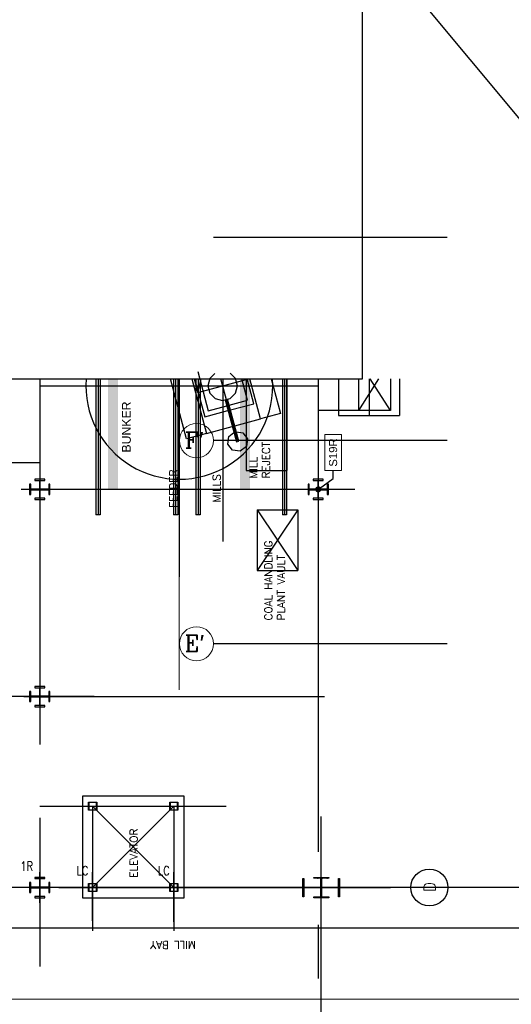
# Model space of a CAD drawing. Header units: inches. Extents: x 0 to 1564127, y -23460 to 23144100.
# Tile 79 of 215: x 263736 to 266760, y 191779 to 197838. Entities that reach past the tile are written whole.
import ezdxf
from ezdxf import colors
from ezdxf.entities.mleader import LeaderData, LeaderLine
from ezdxf.enums import TextEntityAlignment as Align
from ezdxf.math import Vec2, Vec3

# ---------------------------------------------------------------- set-up
doc = ezdxf.new("R2010")
doc.units = ezdxf.units.IN
doc.header["$LTSCALE"] = 1800
doc.header["$MEASUREMENT"] = 0
for name, pattern in [('CENTER', [2, 1.25, -0.25, 0.25, -0.25]), ('CENTER2', [1.125, 0.75, -0.125, 0.125, -0.125]), ('PHANTOM', [63.5, 31.75, -6.35, 6.35, -6.35, 6.35, -6.35])]:
    doc.linetypes.add(name, pattern=pattern)
doc.layers.get('0').update_dxf_attribs({"color": 253, "lineweight": 9})
for name, color, linetype in [('1_01_COAL_MILL_A', 7, 'Continuous'), ('1_01_FURNACE', 7, 'CENTER'), ('1_01_STEEL_TIER1', 7, 'Continuous'), ('1_COLD_PA_TO_APH', 7, 'Continuous'), ('4_01_HOT_PA_TO_MILLS', 7, 'Continuous'), ('CEN', 2, 'CENTER'), ('CENTER', 10, 'CENTER'), ('COL', 1, 'Continuous'), ('Column-Tags', 252, 'Continuous'), ('DIM', 4, 'Continuous'), ('DIMTEXT', 132, 'Continuous'), ('DIMTEXT-CL', 132, 'CENTER'), ('FUEL-MILL-CL', 32, 'CENTER'), ('GRID', 251, 'CENTER'), ('Road', 3, 'Continuous'), ('STEEL-COLUMNS-CL', 252, 'CENTER'), ('TEXT', 3, 'Continuous')]:
    doc.layers.add(name, color=color, linetype=linetype)
doc.layers.add('CL', color=8, linetype='CENTER', lineweight=15)
doc.layers.add('Y Center---yog', color=3, linetype='CENTER2', lineweight=13)
doc.styles.add('COMPLEX', font='complex')
doc.styles.add('ROMANC', font='ROMANC.SHX')
doc.styles.add('S3', font='simplex.shx', dxfattribs={"width": 0.75, "height": 320})
doc.styles.add('SIMPLEX', font='SIMPLEX.SHX')
doc.styles.add('Squish', font='simplex.shx', dxfattribs={"width": 0.8})
doc.styles.get("Standard").update_dxf_attribs({"font": 'arial.ttf'})

# ---------------------------------------------------------------- blocks, each defined once
blk = doc.blocks.new('A$C73C87871')
h = blk.add_hatch()
h.set_pattern_fill('ANSI31', color=8, scale=500, style=0)
h.set_pattern_definition([(45, (88221.37, 16000), (-44.194174, 44.194174), [])])
h.paths.add_polyline_path([(0, 900), (-450, 900), (-450, 850), (0, 850)])
h.paths.add_polyline_path([(450, 900), (0, 900), (0, 850), (16, 850), (450, 850)])
h.paths.add_polyline_path([(16, 850), (0, 850), (0, 0), (16, 0), (16, 12.5)])
h.paths.add_polyline_path([(0, 850), (-16, 850), (-16, 0), (0, 0)])
h.paths.add_polyline_path([(16, 0), (0, 0), (0, -850), (16, -850)])
h.paths.add_polyline_path([(0, 0), (-16, 0), (-16, -12.5), (-16, -850), (0, -850)])
h.paths.add_polyline_path([(416, 0), (16, 0), (16, -12.5), (416, -12.5)])
h.paths.add_polyline_path([(416, 12.5), (16, 12.5), (16, 0), (416, 0)])
h.paths.add_polyline_path([(-16, 0), (-416, 0), (-416, -12.5), (-16, -12.5)])
h.paths.add_polyline_path([(-16, 12.5), (-416, 12.5), (-416, 0), (-16, 0)])
h.paths.add_polyline_path([(450, -850), (0, -850), (0, -900), (450, -900)])
h.paths.add_polyline_path([(0, -850), (-16, -850), (-450, -850), (-450, -900), (0, -900)])
at = {"color": 8}
blk.add_line((0, -900), (0, 900), dxfattribs=at)
at = {"layer": 'CEN', "color": 8}
for p, q in [((0, -900), (0, 900)), ((-416, 0), (416, 0))]:
    blk.add_line(p, q, dxfattribs=at)
at = {"layer": 'COL', "color": 8}
for points in [[(-450, 900), (450, 900), (450, 850), (-450, 850)], [(-16, 850), (16, 850), (16, -850), (-16, -850)], [(-16, -12.5), (-416, -12.5), (-416, 12.5), (-16, 12.5)], [(16, -12.5), (416, -12.5), (416, 12.5), (16, 12.5)], [(-450, -850), (450, -850), (450, -900), (-450, -900)]]:
    blk.add_lwpolyline(points, close=True, dxfattribs=at)
blk = doc.blocks.new('COLTAG')
at = {"transparency": 16777216}
blk.add_lwpolyline([(555, 1242), (2322, 1242), (2322, 424), (555, 424)], close=True, dxfattribs=at)
blk.add_attdef('COL', text='', height=400, dxfattribs=at).set_placement((1439, 833), align=Align.MIDDLE_CENTER)
blk = doc.blocks.new('_Dot')
at = {"color": 0, "linetype": 'ByBlock', "lineweight": -2}
blk.add_line((-0.5, 0), (-1, 0), dxfattribs=at)
at = {"color": 0, "linetype": 'ByBlock', "const_width": 0.5}
blk.add_lwpolyline([(-0.25, 0, 1), (0.25, 0, 1)], format="xyb", close=True, dxfattribs=at)

msp = doc.modelspace()

# ---------------------------------------------------------------- hatches: boundary and pattern name
at = {"layer": 'COL'}
h = msp.add_hatch(dxfattribs=at)
h.set_pattern_fill('ANSI31', color=8, scale=25, angle=180, style=0)
h.set_pattern_definition([(225, (195590.5824, 178098.0403), (2.20970869, -2.20970869), [])])
h.paths.add_polyline_path([(265637.41, 192559.98), (265591.16, 192559.98), (265591.16, 192554.98), (265592.91, 192554.98), (265637.41, 192554.98)])
h.paths.add_polyline_path([(265591.16, 192559.98), (265544.91, 192559.98), (265544.91, 192554.98), (265591.16, 192554.98)])
h.paths.add_polyline_path([(265592.91, 192554.98), (265591.16, 192554.98), (265591.16, 192497.48), (265592.91, 192497.48)])
h.paths.add_polyline_path([(265591.16, 192554.98), (265589.41, 192554.98), (265589.41, 192497.48), (265591.16, 192497.48)])
h.paths.add_polyline_path([(265592.91, 192497.48), (265591.16, 192497.48), (265591.16, 192439.98), (265592.91, 192439.98)])
h.paths.add_polyline_path([(265591.16, 192497.48), (265589.41, 192497.48), (265589.41, 192439.98), (265591.16, 192439.98)])
h.paths.add_polyline_path([(265637.41, 192439.98), (265591.16, 192439.98), (265591.16, 192434.98), (265637.41, 192434.98)])
h.paths.add_polyline_path([(265591.16, 192439.98), (265589.41, 192439.98), (265544.91, 192439.98), (265544.91, 192434.98), (265591.16, 192434.98)])

# ---------------------------------------------------------------- linework, layer by layer
at = {"color": 8}
for centre in [(264823.62, 195247.48), (264823.62, 195247.48), (264823.62, 193997.48), (264823.62, 193997.48)]:
    msp.add_circle(centre, 105.04, dxfattribs=at)
at = {"layer": '1_01_COAL_MILL_A', "color": 8}
for p, q in [((264831.61, 195673.36), (264896.32, 195431.88)), ((264937.45, 195661.51), (264906.22, 195630.29)), ((265063.19, 195630.29), (265030.02, 195663.46)), ((264763, 195259.31), (264664.46, 195627.09)), ((264795.94, 195627.09), (264885.68, 195292.18)), ((264811.66, 195627.09), (264874.22, 195393.61)), ((264906.22, 195630.29), (264894.08, 195584.98)), ((265075.33, 195584.98), (265063.19, 195630.29)), ((265137.8, 195496.59), (265102.83, 195627.09)), ((265176.07, 195474.49), (265135.18, 195627.09)), ((265216.87, 195380.92), (265150.91, 195627.09)), ((265282.39, 195627.09), (265339.54, 195413.79)), ((264894.08, 195584.98), (264906.22, 195539.66)), ((264906.22, 195539.66), (264939.39, 195506.49)), ((265030.02, 195506.49), (265063.19, 195539.66)), ((265063.19, 195539.66), (265075.33, 195584.98)), ((264939.39, 195506.49), (264984.71, 195494.35)), ((264984.71, 195494.35), (265030.02, 195506.49)), ((264999.72, 195498.37), (265068.94, 195240.02)), ((265084.33, 195244.15), (265015.11, 195502.5)), ((265024.81, 195466.31), (265137.8, 195496.59)), ((265032.89, 195436.13), (265176.07, 195474.49)), ((264874.22, 195393.61), (265017.5, 195432)), ((264896.32, 195431.88), (265009.41, 195462.19)), ((265339.54, 195413.79), (265216.87, 195380.92)), ((265059.02, 195338.63), (265216.87, 195380.92)), ((264885.68, 195292.18), (264763, 195259.31)), ((264885.68, 195292.18), (265043.62, 195334.5)), ((265022.46, 195273.32), (265053.61, 195297.22)), ((265069.02, 195301.31), (265107.84, 195296.2)), ((265107.84, 195296.2), (265136.96, 195258.25)), ((265016.22, 195225.9), (265022.46, 195273.32)), ((265068.94, 195240.02), (265084.33, 195244.15)), ((265136.96, 195258.25), (265130.71, 195210.82)), ((265045.34, 195187.95), (265016.22, 195225.9)), ((265092.76, 195181.7), (265045.34, 195187.95)), ((265130.71, 195210.82), (265092.76, 195181.7))]:
    msp.add_line(p, q, dxfattribs=at)
at = {"layer": '1_01_FURNACE', "color": 8}
msp.add_line((265884.91, 195627.09), (265884.91, 195401.75), dxfattribs=at)
at = {"layer": '1_01_STEEL_TIER1', "color": 8}
for p, q in [((264159.91, 192522.48), (264209.91, 192522.48)), ((264159.91, 192472.48), (264159.91, 192522.48)), ((264207.91, 192520.48), (264161.91, 192520.48)), ((264161.91, 192520.48), (264161.91, 192474.48)), ((264207.91, 192474.48), (264207.91, 192520.48)), ((264209.91, 192522.48), (264209.91, 192472.48)), ((264659.91, 192522.48), (264709.91, 192522.48)), ((264659.91, 192472.48), (264659.91, 192522.48)), ((264707.91, 192520.48), (264661.91, 192520.48)), ((264661.91, 192520.48), (264661.91, 192474.48)), ((264707.91, 192474.48), (264707.91, 192520.48)), ((264709.91, 192522.48), (264709.91, 192472.48)), ((264209.91, 192472.48), (264159.91, 192472.48)), ((264161.91, 192474.48), (264207.91, 192474.48)), ((264709.91, 192472.48), (264659.91, 192472.48)), ((264661.91, 192474.48), (264707.91, 192474.48))]:
    msp.add_line(p, q, dxfattribs=at)
for points in [[(263922.41, 194916.18), (263922.41, 194978.68), (263914.54, 194978.68), (263914.54, 194949.43), (263861.91, 194949.43), (263861.91, 195002.06), (263891.16, 195002.06), (263891.16, 195009.93), (263828.66, 195009.93), (263828.66, 195002.06), (263857.91, 195002.06), (263857.91, 194949.43), (263805.29, 194949.43), (263805.29, 194978.68), (263797.41, 194978.68), (263797.41, 194916.18), (263805.29, 194916.18), (263805.29, 194945.43), (263857.91, 194945.43), (263857.91, 194892.81), (263828.66, 194892.81), (263828.66, 194884.93), (263891.16, 194884.93), (263891.16, 194892.81), (263861.91, 194892.81), (263861.91, 194945.43), (263914.54, 194945.43), (263914.54, 194916.18), (263922.41, 194916.18)], [(265634.91, 194916.23), (265634.91, 194978.73), (265627.03, 194978.73), (265627.03, 194949.48), (265574.41, 194949.48), (265574.41, 195002.1), (265603.66, 195002.1), (265603.66, 195009.98), (265541.16, 195009.98), (265541.16, 195002.1), (265570.41, 195002.1), (265570.41, 194949.48), (265517.78, 194949.48), (265517.78, 194978.73), (265509.91, 194978.73), (265509.91, 194916.23), (265517.78, 194916.23), (265517.78, 194945.48), (265570.41, 194945.48), (265570.41, 194892.85), (265541.16, 194892.85), (265541.16, 194884.98), (265603.66, 194884.98), (265603.66, 194892.85), (265574.41, 194892.85), (265574.41, 194945.48), (265627.03, 194945.48), (265627.03, 194916.23), (265634.91, 194916.23)], [(263922.41, 193641.18), (263922.41, 193703.68), (263914.54, 193703.68), (263914.54, 193674.43), (263861.91, 193674.43), (263861.91, 193727.06), (263891.16, 193727.06), (263891.16, 193734.93), (263828.66, 193734.93), (263828.66, 193727.06), (263857.91, 193727.06), (263857.91, 193674.43), (263805.29, 193674.43), (263805.29, 193703.68), (263797.41, 193703.68), (263797.41, 193641.18), (263805.29, 193641.18), (263805.29, 193670.43), (263857.91, 193670.43), (263857.91, 193617.81), (263828.66, 193617.81), (263828.66, 193609.93), (263891.16, 193609.93), (263891.16, 193617.81), (263861.91, 193617.81), (263861.91, 193670.43), (263914.54, 193670.43), (263914.54, 193641.18), (263922.41, 193641.18)], [(263922.41, 192466.18), (263922.41, 192528.68), (263914.54, 192528.68), (263914.54, 192499.43), (263861.91, 192499.43), (263861.91, 192552.06), (263891.16, 192552.06), (263891.16, 192559.93), (263828.66, 192559.93), (263828.66, 192552.06), (263857.91, 192552.06), (263857.91, 192499.43), (263805.29, 192499.43), (263805.29, 192528.68), (263797.41, 192528.68), (263797.41, 192466.18), (263805.29, 192466.18), (263805.29, 192495.43), (263857.91, 192495.43), (263857.91, 192442.81), (263828.66, 192442.81), (263828.66, 192434.93), (263891.16, 192434.93), (263891.16, 192442.81), (263861.91, 192442.81), (263861.91, 192495.43), (263914.54, 192495.43), (263914.54, 192466.18), (263922.41, 192466.18)], [(263922.41, 192466.18), (263922.41, 192528.68), (263914.54, 192528.68), (263914.54, 192499.43), (263861.91, 192499.43), (263861.91, 192552.06), (263891.16, 192552.06), (263891.16, 192559.93), (263828.66, 192559.93), (263828.66, 192552.06), (263857.91, 192552.06), (263857.91, 192499.43), (263805.29, 192499.43), (263805.29, 192528.68), (263797.41, 192528.68), (263797.41, 192466.18), (263805.29, 192466.18), (263805.29, 192495.43), (263857.91, 192495.43), (263857.91, 192442.81), (263828.66, 192442.81), (263828.66, 192434.93), (263891.16, 192434.93), (263891.16, 192442.81), (263861.91, 192442.81), (263861.91, 192495.43), (263914.54, 192495.43), (263914.54, 192466.18), (263922.41, 192466.18)]]:
    msp.add_lwpolyline(points, dxfattribs=at)
at = {"layer": '1_COLD_PA_TO_APH', "color": 8}
for p, q in [((265697.41, 195627.09), (265697.41, 195401.75)), ((266072.41, 195627.09), (266072.41, 195401.75)), ((265846.53, 195433), (265572.41, 195433)), ((265197.41, 194822.47), (265447.41, 194822.47)), ((265197.41, 194822.47), (265197.41, 194447.47)), ((265447.41, 194822.47), (265447.41, 194447.47)), ((265197.41, 194447.47), (265447.41, 194447.47))]:
    msp.add_line(p, q, dxfattribs=at)
at = {"layer": '1_COLD_PA_TO_APH', "color": 8, "elevation": 4128.13}
msp.add_lwpolyline([(266016.53, 195627.09), (266016.53, 195433), (265821.53, 195433), (265821.53, 195627.09)], dxfattribs=at)
at = {"layer": '4_01_HOT_PA_TO_MILLS', "color": 8}
for p, q in [((265821.53, 195433, 4128.13), (265945.72, 195627.09, 4128.13)), ((266016.53, 195433, 4128.13), (265892.34, 195627.09, 4128.13))]:
    msp.add_line(p, q, dxfattribs=at)
at = {"layer": 'CEN', "color": 8}
for p, q in [((263859.91, 192403.73), (263859.91, 192591.23)), ((264184.91, 192293.26), (264184.91, 192591.23)), ((264684.91, 192286.55), (264684.91, 192591.23)), ((265591.16, 192559.98), (265591.16, 192434.98)), ((265615.11, 192497.48), (265567.22, 192497.48))]:
    msp.add_line(p, q, dxfattribs=at)
at = {"layer": 'CEN', "color": 8, "linetype": 'CENTER', "ltscale": 10}
msp.add_line((281322.49, 192497.48), (249313.16, 192497.48), dxfattribs=at)
at = {"layer": 'CENTER', "color": 8}
for p, q in [((264718.18, 195627.09), (264718.18, 194408.72)), ((265075.54, 195245.99), (264973.42, 195627.09)), ((264984.93, 195627.09), (264984.93, 194627.53)), ((263859.91, 195584.98), (265572.41, 195584.98)), ((264184.91, 192497.48), (264684.91, 192997.48)), ((264184.91, 192997.48), (264684.91, 192497.48))]:
    msp.add_line(p, q, dxfattribs=at)
at = {"layer": 'CL', "color": 8, "ltscale": 100}
msp.add_line((288435.07, 191809.98), (241966.16, 191809.98), dxfattribs=at)
at = {"layer": 'COL', "color": 8}
for points in [[(265544.91, 192559.98), (265637.41, 192559.98), (265637.41, 192554.98), (265544.91, 192554.98)], [(265589.41, 192554.98), (265592.91, 192554.98), (265592.91, 192439.98), (265589.41, 192439.98)], [(265544.91, 192439.98), (265637.41, 192439.98), (265637.41, 192434.98), (265544.91, 192434.98)]]:
    msp.add_lwpolyline(points, close=True, dxfattribs=at)
at = {"layer": 'DIM'}
msp.add_lwpolyline([(254343.89, 195627.09), (265845.07, 195627.09), (265845.07, 198387.37), (270445.55, 192866.8), (270445.55, 195627.09), (281946.73, 195627.09)], dxfattribs=at)
at = {"layer": 'DIMTEXT', "color": 8}
for p, q in [((265128.66, 195627.09), (265128.66, 195063.74)), ((265378.66, 195627.09), (265378.66, 195063.74)), ((265697.41, 195401.75), (266072.41, 195401.75)), ((265128.66, 195063.74), (265378.66, 195063.74)), ((265197.41, 194822.47), (265447.41, 194447.47)), ((265447.41, 194822.47), (265197.41, 194447.47))]:
    msp.add_line(p, q, dxfattribs=at)
msp.add_circle((266256.05, 192497.48), 113.68, dxfattribs=at)
msp.add_arc((264718.18, 195585.13), 575.15, 175.816501, 4.183499, dxfattribs=at)
at = {"layer": 'DIMTEXT-CL', "color": 8}
for p, q in [((265572.41, 194966.85), (265572.41, 191937.44)), ((263762.41, 193672.48), (265611.74, 193672.48)), ((263859.91, 192497.48), (263859.91, 192012.06)), ((263977.1, 192497.48), (266017.37, 192497.48)), ((272396.79, 192497.48), (266383.95, 192497.48))]:
    msp.add_line(p, q, dxfattribs=at)
at = {"layer": 'FUEL-MILL-CL', "color": 8, "linetype": 'PHANTOM'}
for p, q in [((264809.06, 195627.09), (264831.37, 195543.83)), ((264831.37, 195543.83), (264852.18, 195627.09)), ((264831.37, 195543.83), (265138.05, 195626)), ((265137, 195627.09), (265138.05, 195626)), ((265138.05, 195626), (265137.76, 195627.09))]:
    msp.add_line(p, q, dxfattribs=at)
at = {"layer": 'GRID', "color": 8}
for p, q in [((269966.16, 196497.48), (264928.66, 196497.48)), ((269966.16, 195247.48), (264928.66, 195247.48)), ((269966.16, 193997.48), (264928.66, 193997.48)), ((265591.16, 184353.78), (265591.16, 192934.98)), ((266128.66, 192497.48), (249241.16, 192497.48)), ((281441.16, 192497.48), (264553.66, 192497.48))]:
    msp.add_line(p, q, dxfattribs=at)
at = {"layer": 'Road', "color": 8}
msp.add_line((286966.16, 192247.48), (243435.27, 192247.48), dxfattribs=at)
at = {"layer": 'STEEL-COLUMNS-CL', "color": 8}
for p, q in [((263859.91, 195627.09), (263859.91, 192361.57)), ((264205.54, 195627.09, 163.58), (264205.54, 194791.22, -45.29)), ((264218.04, 195627.09, 163.58), (264218.04, 194791.22, -45.29)), ((264230.54, 195627.09, 163.58), (264230.54, 194791.22, -45.29)), ((264683.04, 195627.09, 163.58), (264683.04, 194791.22, -45.29)), ((264695.54, 195627.09, 163.58), (264695.54, 194791.22, -45.29)), ((264708.04, 195627.09, 163.58), (264708.04, 194791.22, -45.29)), ((264820.54, 195627.09, 163.58), (264820.54, 194791.22, -45.29)), ((264833.04, 195627.09, 163.58), (264833.04, 194791.22, -45.29)), ((264845.54, 195627.09, 163.58), (264845.54, 194791.22, -45.29)), ((265352.41, 195627.09, 163.58), (265352.41, 194791.22, -45.29)), ((265364.91, 195627.09, 163.58), (265364.91, 194791.22, -45.29)), ((265377.41, 195627.09, 163.58), (265377.41, 194791.22, -45.29)), ((265572.41, 195627.09, 163.58), (265572.41, 194972.48)), ((263859.91, 195109.97), (262253.66, 195109.98)), ((265797.27, 194947.47), (263745.14, 194947.47)), ((264230.54, 194791.22, -45.29), (264205.54, 194791.22)), ((264708.04, 194791.22, -45.29), (264683.04, 194791.22, 0)), ((264845.54, 194791.22, -45.29), (264820.54, 194791.22, 0)), ((265377.41, 194791.22, -45.29), (265352.41, 194791.22)), ((264194.78, 193672.48), (262253.66, 193672.48)), ((263859.91, 192997.48), (265005.62, 192997.48)), ((264159.91, 193022.48), (264209.91, 193022.48)), ((264159.91, 192972.48), (264159.91, 193022.48)), ((264207.91, 193020.48), (264161.91, 193020.48)), ((264161.91, 193020.48), (264161.91, 192974.48)), ((264184.91, 192997.48), (264184.91, 192231.54)), ((264207.91, 192974.48), (264207.91, 193020.48)), ((264209.91, 193022.48), (264209.91, 192972.48)), ((264659.91, 193022.48), (264709.91, 193022.48)), ((264659.91, 192972.48), (264659.91, 193022.48)), ((264707.91, 193020.48), (264661.91, 193020.48)), ((264661.91, 193020.48), (264661.91, 192974.48)), ((264684.91, 192997.48), (264684.91, 192231.54)), ((264707.91, 192974.48), (264707.91, 193020.48)), ((264709.91, 193022.48), (264709.91, 192972.48)), ((264209.91, 192972.48), (264159.91, 192972.48)), ((264161.91, 192974.48), (264207.91, 192974.48)), ((264709.91, 192972.48), (264659.91, 192972.48)), ((264661.91, 192974.48), (264707.91, 192974.48)), ((264159.91, 192522.48), (264209.91, 192522.48)), ((264159.91, 192472.48), (264159.91, 192522.48)), ((264207.91, 192520.48), (264161.91, 192520.48)), ((264161.91, 192520.48), (264161.91, 192474.48)), ((264207.91, 192474.48), (264207.91, 192520.48)), ((264209.91, 192522.48), (264209.91, 192472.48)), ((264659.91, 192522.48), (264709.91, 192522.48)), ((264659.91, 192472.48), (264659.91, 192522.48)), ((264707.91, 192520.48), (264661.91, 192520.48)), ((264661.91, 192520.48), (264661.91, 192474.48)), ((264707.91, 192474.48), (264707.91, 192520.48)), ((264709.91, 192522.48), (264709.91, 192472.48)), ((264637.29, 192497.48), (256365.54, 192497.48)), ((264209.91, 192472.48), (264159.91, 192472.48)), ((264161.91, 192474.48), (264207.91, 192474.48)), ((264709.91, 192472.48), (264659.91, 192472.48)), ((264661.91, 192474.48), (264707.91, 192474.48))]:
    msp.add_line(p, q, dxfattribs=at)
at = {"layer": 'TEXT', "color": 8}
msp.add_lwpolyline([(264747.41, 192434.98), (264747.41, 193059.98), (264122.41, 193059.98), (264122.41, 192434.98)], close=True, dxfattribs=at)
at = {"layer": 'Y Center---yog', "color": 8, "linetype": 'CENTER', "ltscale": 50}
msp.add_line((264716.16, 195627.09, 4128.13), (264716.16, 193714.85, 4128.13), dxfattribs=at)
at = {"layer": 'Y Center---yog', "color": 8, "ltscale": 5, "const_width": 62.5, "elevation": 267.99}
for points in [[(264309.91, 194947.47), (264309.91, 195627.09)], [(265122.41, 194947.47), (265122.41, 195627.09)]]:
    msp.add_lwpolyline(points, dxfattribs=at)

# ---------------------------------------------------------------- block references
at = {"layer": 'COL', "color": 8, "xscale": 0.125, "yscale": 0.125, "zscale": 0.125, "rotation": 90}
msp.add_blockref('A$C73C87871', (265591.16, 192497.35), dxfattribs=at)

# ---------------------------------------------------------------- texts
at = {"layer": 'DIMTEXT', "color": 8}
msp.add_text('BUNKER', height=54, rotation=90, dxfattribs=at).set_placement((264419.49, 195174.18, 8256.25))
at = {"layer": 'DIMTEXT', "color": 8, "style": 'Squish'}
msp.add_text('ELEVATOR', height=46.875, rotation=90, dxfattribs=at).set_placement((264461.51, 192558.17))
at = {"layer": 'DIMTEXT', "color": 8, "style": 'COMPLEX'}
msp.add_text('D', height=70.31, rotation=90, dxfattribs=at).set_placement((266257.81, 192500.48), align=Align.MIDDLE_CENTER)
at = {"layer": 'DIMTEXT', "color": 8, "char_height": 46.875}
for s, insert, width, attachment_point, rotation, style in [('{\\W1;MILL REJECT}', (265274.92, 195014.46, 4128.13), 319.4572, 7, 90, 'Squish'), ('{\\W1;FEEDER}', (264703.99, 194834.02), 319.4572, 7, 90, 'Squish'), ('{\\W1;MILLS}', (264971.38, 194867.41, -8256.25), 243.6777, 7, 90, 'Squish'), ('{\\W1;COAL HANDLING PLANT VAULT}', (265367.8, 194141.05), 573.1288, 7, 90, 'Squish'), ('MILL BAY', (264819.09, 192119.67), 504.8813, 1, 180, 'SIMPLEX')]:
    msp.add_mtext(s, dxfattribs=dict(at, insert=insert, width=width, attachment_point=attachment_point, rotation=rotation, style=style))
at = {"layer": 'TEXT', "color": 8, "style": 'ROMANC'}
for s, p in [("F'", (264752.42, 195200.47)), ("E'", (264750.7, 193950.47))]:
    msp.add_text(s, height=100, dxfattribs=at).set_placement(p)
at = {"layer": 'TEXT', "color": 8, "style": 'S3', "width": 0.8}
for s, p in [('1R', (263740.28, 192600.5)), ('LC', (264085.81, 192573.08)), ('LC', (264585.81, 192573.08))]:
    msp.add_text(s, height=56.25, dxfattribs=at).set_placement(p)

# ---------------------------------------------------------------- leaders
at = {"layer": 'Column-Tags', "color": 8}
ml = msp.add_multileader_block('Standard', dxfattribs=at)
ml.set_content('COLTAG', color=8, scale=0.125)
ml.set_attribute('COL', 'S19R', width=0)
ml.set_leader_properties()
ml.set_arrow_properties(name='DOT')
ml.build(insert=Vec2(0, 0))
ml.multileader.update_dxf_attribs({"text_right_attachment_type": 6, "dogleg_length": 400, "arrow_head_size": 37.5})
ctx = ml.context
ctx.base_point, ctx.char_height, ctx.arrow_head_size, ctx.landing_gap_size, ctx.plane_origin, ctx.plane_x_axis, ctx.plane_y_axis = Vec3(265663.78, 195063.97), 0.0225, 37.5, 0.0112, Vec3(265574.42, 194949.52), Vec3(0, 1), Vec3(-1, 0)
ctx.right_attachment = 6
notes = []
notes.append((ctx, [(0, (1, 1, 0), (265663.78, 195013.97), (0, 1), 50, [(0, [(265572.42, 194947.52)], 0, [])])]))
ctx.block.insert, ctx.block.rotation = Vec3(265767.89, 194994.58), 1.5707963
for ctx, leaders in notes:
    for number, flags, end, landing, length, lines in leaders:
        leader = LeaderData()
        leader.index, (leader.has_last_leader_line, leader.has_dogleg_vector, leader.attachment_direction) = number, flags
        leader.last_leader_point, leader.dogleg_vector, leader.dogleg_length = Vec3(end), Vec3(landing), length
        for number, points, colour, breaks in lines:
            line = LeaderLine()
            line.index, line.vertices, line.color, line.breaks = number, Vec3.list(points), colors.encode_raw_color(colour), breaks
            leader.lines.append(line)
        ctx.leaders.append(leader)

doc.saveas('drawing.dxf')
